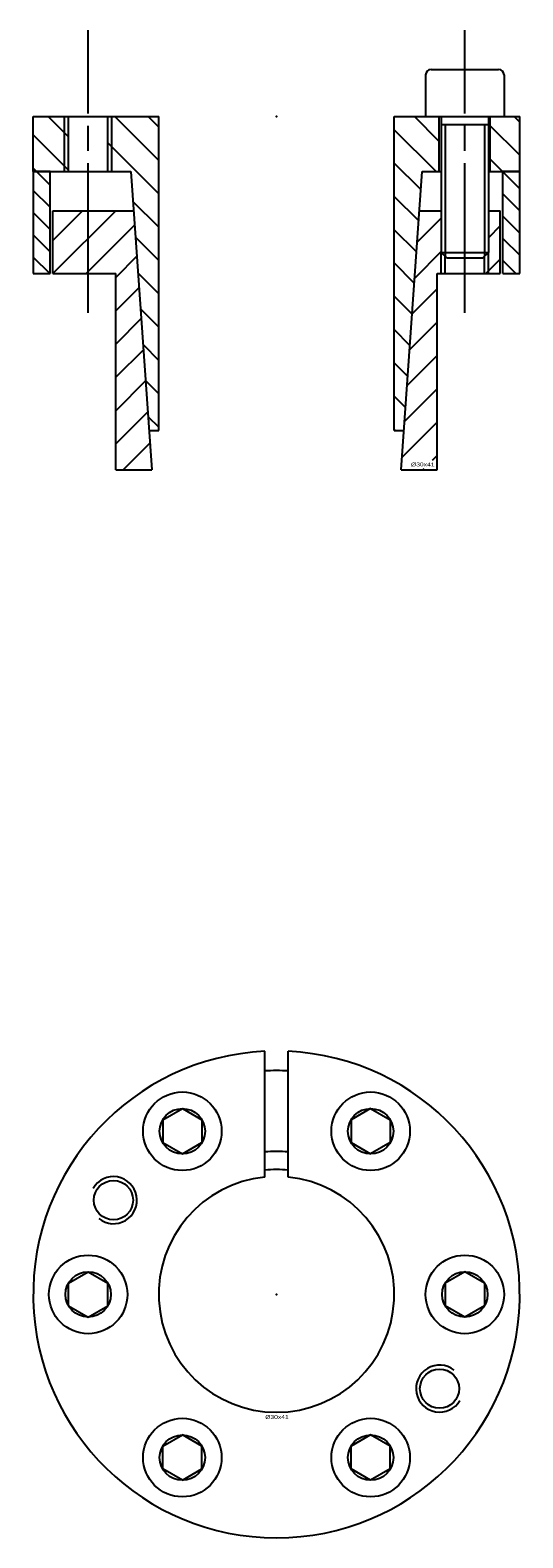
# Model space of a CAD drawing. Extents: x -31 to 31, y -31 to 161.
import ezdxf
from ezdxf.enums import TextEntityAlignment as Align

# ---------------------------------------------------------------- set-up
doc = ezdxf.new("R2010")
doc.units = 0
doc.linetypes.add('CADRA_CENTERLINE', pattern=[25.4, 19.05, -1.5875, 3.175, -1.5875])
doc.linetypes.add('CADRA_SOLID', pattern=[0])
doc.layers.get('0').update_dxf_attribs({"color": 112, "linetype": 'CADRA_SOLID'})

# ---------------------------------------------------------------- blocks, each defined once
blk = doc.blocks.new('BLOCK1')
for p, q in [((-1.5, 14.93), (-1.5, 30.96)), ((1.5, 14.93), (1.5, 30.96)), ((-14.5, 22.23), (-12, 23.67)), ((-12, 23.67), (-9.5, 22.23)), ((12, 23.67), (9.5, 22.23)), ((12, 23.67), (14.5, 22.23)), ((-14.5, 22.23), (-14.5, 19.34)), ((-9.5, 22.23), (-9.5, 19.34)), ((9.5, 22.23), (9.5, 19.34)), ((14.5, 22.23), (14.5, 19.34)), ((-14.5, 19.34), (-12, 17.9)), ((-12, 17.9), (-9.5, 19.34)), ((9.5, 19.34), (12, 17.9)), ((14.5, 19.34), (12, 17.9)), ((-26.5, 1.44), (-24, 2.89)), ((-24, 2.89), (-21.5, 1.44)), ((24, 2.89), (21.5, 1.44)), ((26.5, 1.44), (24, 2.89)), ((-26.5, -1.44), (-26.5, 1.44)), ((-21.5, -1.44), (-21.5, 1.44)), ((21.5, 1.44), (21.5, -1.44)), ((26.5, 1.44), (26.5, -1.44)), ((-26.5, -1.44), (-24, -2.89)), ((-24, -2.89), (-21.5, -1.44)), ((24, -2.89), (21.5, -1.44)), ((26.5, -1.44), (24, -2.89)), ((-14.5, -19.34), (-12, -17.9)), ((-9.5, -19.34), (-12, -17.9)), ((12, -17.9), (9.5, -19.34)), ((14.5, -19.34), (12, -17.9)), ((-14.5, -22.23), (-14.5, -19.34)), ((-9.5, -22.23), (-9.5, -19.34)), ((9.5, -22.23), (9.5, -19.34)), ((14.5, -22.23), (14.5, -19.34)), ((-12, -23.67), (-14.5, -22.23)), ((-12, -23.67), (-9.5, -22.23)), ((12, -23.67), (9.5, -22.23)), ((14.5, -22.23), (12, -23.67))]:
    blk.add_line(p, q)
for centre, radius in [((-12, 20.78), 5), ((12, 20.78), 5), ((-12, 20.78), 2.89), ((12, 20.78), 2.89), ((-20.78, 12), 2.5), ((-24, 0), 5), ((24, 0), 5), ((-24, 0), 2.89), ((24, 0), 2.89), ((20.78, -12), 2.5), ((-12, -20.78), 5), ((12, -20.78), 5), ((-12, -20.78), 2.89), ((12, -20.78), 2.89)]:
    blk.add_circle(centre, radius)
for centre, radius, start, end in [((0, 0), 31, 92.7734, 447.2265), ((0, 0), 28.5, 86.983, 93.017), ((0, 0), 18.2, 85.2738, 94.7262), ((0, 0), 15.9, 84.5867, 95.4133), ((-20.78, 12), 3, 231.4867, 510), ((0, 0), 15.01, 95.7353, 444.2646), ((20.78, -12), 3, 51.4867, 330)]:
    blk.add_arc(centre, radius, start, end)
blk.add_point((0, 0))
blk.add_text('%%c30x41', height=0.5).set_placement((-1.44, -15.86), (1.55, -15.86), align=Align.FIT)
blk = doc.blocks.new('_X2')
for p, q in [((-30.58, -7), (-28.85, -8.73)), ((31, -9.19), (28.85, -7.04)), ((-28.85, -11.56), (-31, -9.41)), ((28.85, -9.86), (31, -12.01)), ((-31, -12.24), (-28.85, -14.39)), ((31, -14.84), (28.85, -12.69)), ((-28.85, -17.22), (-31, -15.07)), ((28.85, -15.52), (31, -17.67)), ((-31, -17.9), (-28.9, -20)), ((30.5, -20), (28.85, -18.35))]:
    blk.add_line(p, q)
blk = doc.blocks.new('_X1')
for p, q in [((20.75, -3.18), (17.57, 0)), ((31, -0.7), (30.3, 0)), ((-26.5, -2.6), (-29.1, 0)), ((-15.01, -5.6), (-20.61, 0)), ((-15.01, -1.36), (-16.37, 0)), ((20.33, -7), (15.01, -1.68)), ((31, -4.94), (27.25, -1.19)), ((-26.5, -6.84), (-31, -2.34)), ((-15.01, -9.84), (-21.5, -3.35)), ((28.81, -7), (27.25, -5.44)), ((-31, -6.58), (-30.58, -7)), ((18.39, -9.31), (15.01, -5.92)), ((-15.01, -14.09), (-18.29, -10.81)), ((18.12, -13.27), (15.01, -10.17)), ((17.84, -17.24), (15.01, -14.41)), ((-15.01, -18.33), (-17.97, -15.37)), ((17.56, -21.2), (15.01, -18.65)), ((-15.01, -22.57), (-17.65, -19.93)), ((17.29, -25.17), (15.01, -22.89)), ((-15.01, -26.82), (-17.33, -24.49)), ((17.01, -29.14), (15.01, -27.14)), ((-17.01, -29.05), (-15.01, -31.06)), ((16.73, -33.1), (15.01, -31.38)), ((-15.01, -35.3), (-16.7, -33.61)), ((16.45, -37.07), (15.01, -35.62)), ((-16.38, -38.18), (-15.01, -39.54)), ((15.15, -40), (15.01, -39.86))]:
    blk.add_line(p, q)
blk = doc.blocks.new('_X0')
for p, q in [((-24.73, -12), (-28.5, -15.77)), ((-20.49, -12), (-28.49, -20)), ((21, -12.94), (17.93, -16.02)), ((-18.08, -13.83), (-24.24, -20)), ((28.5, -13.93), (27, -15.43)), ((21, -17.18), (17.61, -20.58)), ((-17.8, -17.8), (-20.48, -20.48)), ((28.5, -18.17), (26.67, -20)), ((-17.52, -21.77), (-20.48, -24.73)), ((20.48, -21.94), (17.29, -25.14)), ((-17.25, -25.73), (-20.48, -28.97)), ((20.48, -26.18), (16.97, -29.7)), ((-16.97, -29.7), (-20.48, -33.21)), ((20.48, -30.43), (16.65, -34.26)), ((-16.69, -33.66), (-20.48, -37.46)), ((20.48, -34.67), (16.33, -38.82)), ((-16.42, -37.63), (-20.48, -41.7)), ((20.48, -38.91), (16.01, -43.38)), ((-16.14, -41.59), (-19.54, -45)), ((20.48, -43.15), (19.83, -43.81)), ((18.64, -45), (18.83, -44.81))]:
    blk.add_line(p, q)
blk = doc.blocks.new('BLOCK0')
at = {"linetype": 'CADRA_CENTERLINE'}
for p, q in [((-24, -25), (-24, 11)), ((24, -25), (24, 11))]:
    blk.add_line(p, q, dxfattribs=at)
for p, q in [((19.7, 6), (28.3, 6)), ((19, 5.3), (19, 0)), ((29, 5.3), (29, 0)), ((-31, 0), (-15.01, 0)), ((-31, -7), (-31, 0)), ((-27, -7), (-27, 0)), ((-26.5, -7), (-26.5, 0)), ((-21.5, -7), (-21.5, 0)), ((-21, -7), (-21, 0)), ((-15.01, -40), (-15.01, 0)), ((15.01, -40), (15.01, 0)), ((15.01, 0), (21, 0)), ((19, 0), (29, 0)), ((20.75, -7), (20.75, 0)), ((21, 0), (21, -17.3)), ((27, 0), (31, 0)), ((27, 0), (27, -17.3)), ((27.25, -7), (27.25, 0)), ((31, -7), (31, 0)), ((21, -1), (27, -1)), ((21.5, -1), (21.5, -17.8)), ((26.5, -1), (26.5, -17.8)), ((-31, -7), (-31, -20)), ((-28.85, -7), (-31, -7)), ((-31, -7), (-18.55, -7)), ((-28.85, -20), (-28.85, -7)), ((-18.55, -7), (-15.9, -45)), ((15.9, -45), (18.55, -7)), ((18.55, -7), (21, -7)), ((27, -7), (31, -7)), ((28.85, -20), (28.85, -7)), ((31, -7), (28.85, -7)), ((31, -20), (31, -7)), ((-28.5, -20), (-28.5, -12)), ((-28.5, -12), (-18.21, -12)), ((18.21, -12), (21, -12)), ((27, -12), (28.5, -12)), ((28.5, -20), (28.5, -12)), ((21, -20), (21, -17.3)), ((21, -17.3), (27, -17.3)), ((21, -17.3), (21.7, -18)), ((21.5, -20), (21.5, -17.8)), ((21.7, -18), (26.3, -18)), ((26.3, -18), (27, -17.3)), ((26.5, -20), (26.5, -17.8)), ((27, -20), (27, -17.3)), ((-31, -20), (-28.85, -20)), ((-28.5, -20), (-20.48, -20)), ((-20.48, -45), (-20.48, -20)), ((20.48, -20), (28.5, -20)), ((20.48, -45), (20.48, -20)), ((28.85, -20), (31, -20)), ((-16.25, -40), (-15.01, -40)), ((15.01, -40), (16.25, -40)), ((-20.48, -45), (-15.9, -45)), ((15.9, -45), (20.48, -45))]:
    blk.add_line(p, q)
for centre, start, end in [((19.7, 5.3), 90, 180), ((28.3, 5.3), 0, 90)]:
    blk.add_arc(centre, 0.7, start, end)
blk.add_point((0, 0))
for name in ['_X1', '_X2', '_X0']:
    blk.add_blockref(name, (0, 0))
blk.add_text('%%c30x41', height=0.5).set_placement((17.14, -44.56), (20.14, -44.56), align=Align.FIT)

msp = doc.modelspace()

# ---------------------------------------------------------------- block references
for name, p in [('BLOCK0', (0, 150)), ('BLOCK1', (0, 0))]:
    msp.add_blockref(name, p)

doc.saveas('drawing.dxf')
